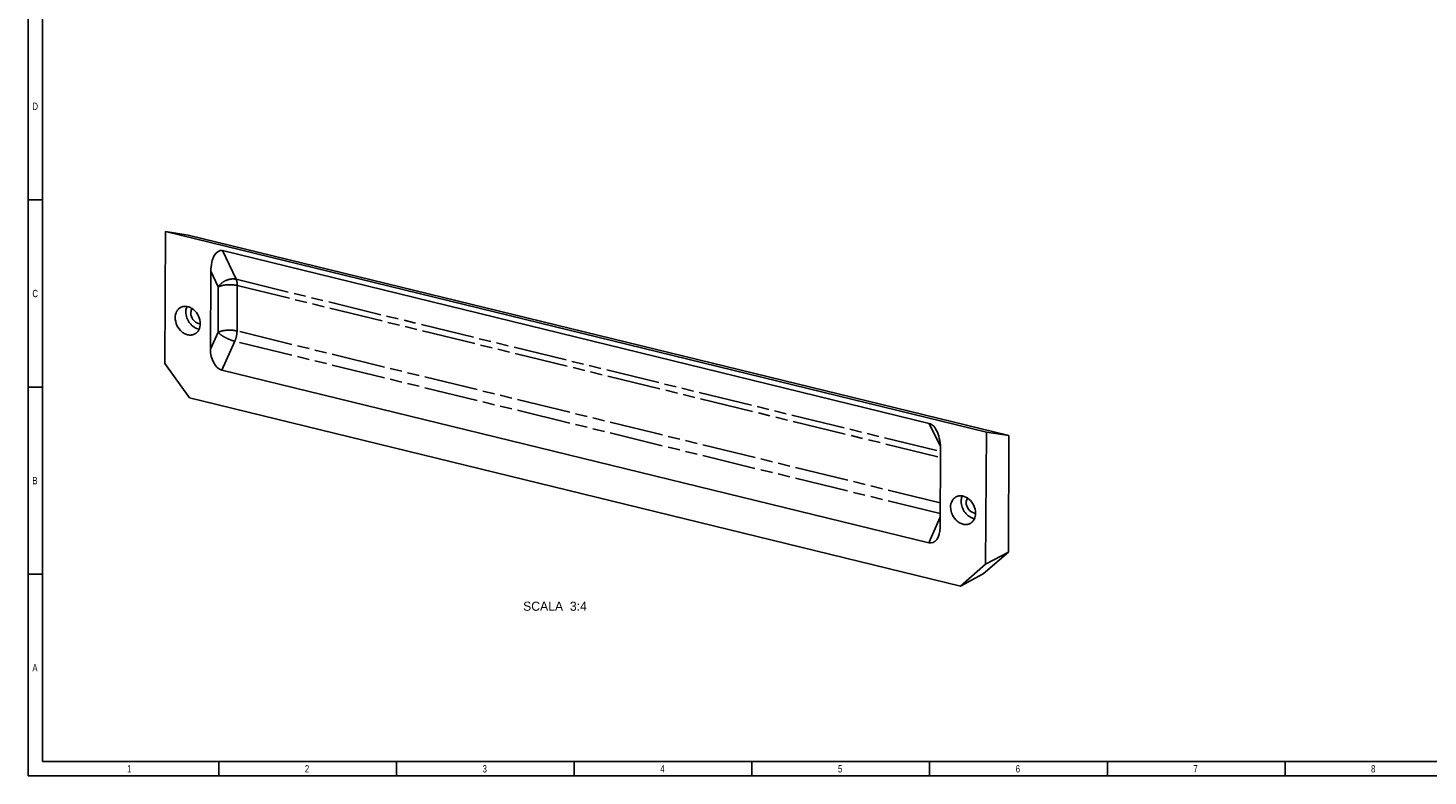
# Paper-space layout 'PREFORMATORE_1_4' of a CAD drawing. Header units: millimetres. Extents: x 0 to 592, y 0 to 418.
# Tile 1 of 4: x 0 to 384, y 0 to 205. Entities that reach past the tile are written whole.
import ezdxf

# ---------------------------------------------------------------- set-up
doc = ezdxf.new("R2010")
doc.units = ezdxf.units.MM
doc.header["$LTSCALE"] = 32.67
doc.linetypes.add('PHANTOM', pattern=[0.8, 0.45, -0.05, 0.1, -0.05, 0.1, -0.05])
doc.layers.get('0').update_dxf_attribs({"linetype": 'CONTINUOUS'})
doc.layers.add('DEFAULT_3', color=7, linetype='PHANTOM')
doc.styles.add('TEXTSTYLE_2', font='txt', dxfattribs={"width": 0.8})

psp = doc.layouts.new('PREFORMATORE_1_4')

# ---------------------------------------------------------------- linework, layer by layer
at = {"color": 4, "linetype": 'Continuous'}
for p, q in [((0, 0), (0, 418)), ((0, 157.75), (4, 157.75)), ((0, 106.5), (4, 106.5)), ((0, 55.25), (4, 55.25)), ((52.3, 4), (52.3, 0)), ((101, 4), (101, 0)), ((149.7, 4), (149.7, 0)), ((198.4, 4), (198.4, 0)), ((247.1, 4), (247.1, 0)), ((295.8, 4), (295.8, 0)), ((344.5, 4), (344.5, 0)), ((0, 0), (592, 0))]:
    psp.add_line(p, q, dxfattribs=at)
at = {"color": 7, "linetype": 'Continuous'}
for p, q in [((4, 4), (4, 414)), ((37.654, 149.0681), (37.4621, 112.9095)), ((37.654, 149.0681), (262.6423, 94.1347)), ((37.654, 149.0681), (43.8504, 148.1282)), ((43.8504, 148.1282), (268.8387, 93.1947)), ((53.2708, 143.8545), (247.0107, 96.5507)), ((50.1119, 138.1968), (49.9987, 116.8803)), ((37.4621, 112.9095), (44.2959, 103.5376)), ((53.0973, 111.1719), (246.8372, 63.8681)), ((44.2959, 103.5376), (255.5349, 51.9612)), ((262.4504, 57.976), (262.6423, 94.1347)), ((262.6423, 94.1347), (268.8387, 93.1947)), ((268.6695, 61.3323), (268.8387, 93.1947)), ((250.1014, 89.3671), (249.9883, 68.0506)), ((255.5349, 51.9612), (262.4504, 57.976)), ((268.6695, 61.3323), (261.754, 55.3175)), ((262.4504, 57.976), (268.6695, 61.3323)), ((255.5349, 51.9612), (261.754, 55.3175)), ((4, 4), (588, 4))]:
    psp.add_line(p, q, dxfattribs=at)
for centre, major_axis, ratio, start_param, end_param in [((53.2367, 137.4338), (-0.4347, 6.4625), 0.47885822, -0.15047634, 1.42031999), ((53.1236, 116.1173), (-0.7203, 4.9846), 0.61003392, 1.32980153, 2.90059785), ((246.9766, 90.13), (-0.4347, 6.4625), 0.47885822, 4.56191264, 6.13270897), ((246.8634, 68.8135), (-0.7203, 4.9846), 0.61003392, -3.38258745, -1.81179113)]:
    psp.add_ellipse(centre, major_axis=major_axis, ratio=ratio, start_param=start_param, end_param=end_param, dxfattribs=at)
for points, knots in [([(41.8233, 128.3021), (41.5972, 128.1801), (41.1737, 127.857), (40.5285, 126.9533), (40.348, 126.0864), (40.345, 125.5113)], [0, 0, 0, 0, 0.23402541, 0.4761309, 1, 1, 1, 1]), ([(47.2196, 123.8328), (47.2235, 124.5576), (46.8643, 126.0288), (45.736, 127.5147), (44.5462, 128.2949), (43.6034, 128.6092), (42.6635, 128.6319), (42.081, 128.4411), (41.8233, 128.3021)], [0, 0, 0, 0, 0.26515573, 0.53404796, 0.66157093, 0.7810485, 0.89288548, 1, 1, 1, 1]), ([(43.2473, 127.0775), (43.2444, 126.5365), (43.3956, 125.7082), (43.8431, 124.6988), (44.4444, 123.7714), (45.4148, 122.8454), (46.4005, 122.4282), (46.8897, 122.3449)], [0, 0, 0, 0, 0.25302186, 0.38403026, 0.51504244, 0.76793446, 1, 1, 1, 1]), ([(43.5478, 128.5585), (43.4985, 128.447), (43.3207, 127.9727), (43.2493, 127.4613), (43.2473, 127.0775)], [0, 0, 0, 0, 0.24110661, 1, 1, 1, 1]), ([(44.6222, 126.7418), (44.6189, 126.1164), (45.0409, 124.8827), (46.0947, 124.0713), (46.6723, 123.9303)], [0, 0, 0, 0, 0.51266896, 1, 1, 1, 1]), ([(44.9922, 127.961), (44.9321, 127.8787), (44.7109, 127.5093), (44.6239, 127.0687), (44.6222, 126.7418)], [0, 0, 0, 0, 0.23769061, 1, 1, 1, 1]), ([(40.345, 125.5113), (40.3411, 124.7865), (40.7003, 123.3153), (41.8286, 121.8293), (43.0185, 121.0492), (43.9613, 120.7349), (44.9012, 120.7122), (45.4836, 120.9029), (45.7413, 121.042)], [0, 0, 0, 0, 0.26515573, 0.53404796, 0.66157093, 0.7810485, 0.89288548, 1, 1, 1, 1]), ([(45.7413, 121.042), (45.9675, 121.1639), (46.391, 121.4871), (47.0361, 122.3908), (47.2166, 123.2576), (47.2196, 123.8328)], [0, 0, 0, 0, 0.23402541, 0.4761309, 1, 1, 1, 1]), ([(46.6723, 123.9303), (46.7177, 123.9192), (46.8962, 123.8822), (47.0804, 123.8709), (47.2157, 123.8791)], [0, 0, 0, 0, 0.25629965, 1, 1, 1, 1]), ([(254.3122, 76.4205), (254.5699, 76.5595), (255.1524, 76.7503), (256.0923, 76.7276), (257.0351, 76.4133), (258.2249, 75.6332), (259.3532, 74.1472), (259.7124, 72.676), (259.7085, 71.9512)], [0, 0, 0, 0, 0.10711452, 0.2189515, 0.33842907, 0.46595204, 0.73484427, 1, 1, 1, 1]), ([(258.2302, 69.1604), (257.9725, 69.0214), (257.3901, 68.8306), (256.4502, 68.8533), (255.5074, 69.1676), (254.3175, 69.9478), (253.1892, 71.4337), (252.8301, 72.9049), (252.8339, 73.6297)], [0, 0, 0, 0, 0.10711452, 0.2189515, 0.33842907, 0.46595204, 0.73484427, 1, 1, 1, 1]), ([(252.8339, 73.6297), (252.837, 74.2048), (253.0174, 75.0717), (253.6626, 75.9754), (254.0861, 76.2985), (254.3122, 76.4205)], [0, 0, 0, 0, 0.5238691, 0.76597459, 1, 1, 1, 1]), ([(259.3786, 70.4633), (258.8894, 70.5466), (257.9037, 70.9638), (256.9333, 71.8898), (256.332, 72.8172), (255.8845, 73.8267), (255.7333, 74.6549), (255.7362, 75.196)], [0, 0, 0, 0, 0.23206554, 0.48495756, 0.61596974, 0.74697814, 1, 1, 1, 1]), ([(255.7362, 75.196), (255.7369, 75.3272), (255.7628, 75.8322), (255.8854, 76.3345), (256.0367, 76.6769)], [0, 0, 0, 0, 0.25965217, 1, 1, 1, 1]), ([(259.1612, 72.0487), (258.5837, 72.1897), (257.5298, 73.0011), (257.1078, 74.2348), (257.1111, 74.8603)], [0, 0, 0, 0, 0.48733104, 1, 1, 1, 1]), ([(257.1111, 74.8603), (257.1117, 74.9739), (257.1417, 75.401), (257.2956, 75.8251), (257.4811, 76.0794)], [0, 0, 0, 0, 0.26532369, 1, 1, 1, 1]), ([(259.7085, 71.9512), (259.7055, 71.3761), (259.525, 70.5092), (258.8799, 69.6055), (258.4564, 69.2824), (258.2302, 69.1604)], [0, 0, 0, 0, 0.5238691, 0.76597459, 1, 1, 1, 1]), ([(259.7046, 71.9976), (259.6601, 71.9949), (259.4777, 71.9911), (259.295, 72.016), (259.1612, 72.0487)], [0, 0, 0, 0, 0.24470317, 1, 1, 1, 1])]:
    psp.add_open_spline(points, degree=3, knots=knots, dxfattribs=at)
at = {"layer": 'DEFAULT_3', "color": 7, "linetype": 'PHANTOM'}
for p, q in [((53.2708, 143.8545), (57.0299, 136.0106)), ((50.1119, 138.1968), (52.1564, 133.9307)), ((57.0299, 136.0106), (250.0988, 88.8706)), ((52.0903, 121.496), (52.1564, 133.9307)), ((57.2882, 121.8518), (57.3542, 134.2865)), ((57.3542, 134.2865), (250.0901, 87.2278)), ((52.0903, 121.496), (49.9987, 116.8803)), ((56.6679, 119.0514), (53.0973, 111.1719)), ((250.0084, 71.8451), (56.6679, 119.0514)), ((250.0241, 74.7931), (57.2882, 121.8518)), ((250.0627, 90.1823), (247.0107, 96.5507)), ((246.8372, 63.8681), (250.0032, 70.8546))]:
    psp.add_line(p, q, dxfattribs=at)
for points, knots in [([(52.1564, 133.9307), (52.396, 134.3203), (53.0451, 135.0344), (54.6377, 135.9999), (56.1434, 136.227), (57.0299, 136.0106)], [0, 0, 0, 0, 0.24654935, 0.50822688, 1, 1, 1, 1]), ([(57.3542, 134.2865), (56.9108, 134.3947), (55.9712, 134.528), (54.5679, 134.5333), (53.2697, 134.3563), (52.4777, 134.1041), (52.1564, 133.9307)], [0, 0, 0, 0, 0.25875776, 0.53520641, 0.79297842, 1, 1, 1, 1]), ([(57.3542, 134.2865), (57.3559, 134.6033), (57.3132, 135.1931), (57.1472, 135.7657), (57.0299, 136.0106)], [0, 0, 0, 0, 0.53855719, 1, 1, 1, 1]), ([(57.2882, 121.8518), (56.8448, 121.9601), (55.9052, 122.0933), (54.5019, 122.0986), (53.2037, 121.9216), (52.4117, 121.6694), (52.0903, 121.496)], [0, 0, 0, 0, 0.25875808, 0.53520463, 0.79297487, 1, 1, 1, 1]), ([(56.6679, 119.0514), (56.2235, 119.1599), (55.3235, 119.4581), (54.0528, 120.0422), (52.9484, 120.713), (52.3212, 121.2287), (52.0903, 121.496)], [0, 0, 0, 0, 0.26162795, 0.54049209, 0.79801132, 1, 1, 1, 1]), ([(57.2882, 121.8518), (57.2857, 121.3741), (57.1676, 120.4124), (56.8675, 119.4917), (56.6679, 119.0514)], [0, 0, 0, 0, 0.49699957, 1, 1, 1, 1])]:
    psp.add_open_spline(points, degree=3, knots=knots, dxfattribs=at)

# ---------------------------------------------------------------- texts
at = {"color": 2, "linetype": 'Continuous', "char_height": 2, "width": 1.6, "attachment_point": 1, "line_spacing_factor": 0.9, "style": 'TEXTSTYLE_2'}
for s, insert in [('D', (1.2, 184.375)), ('C', (1.2, 133.125)), ('B', (1.2, 81.875)), ('A', (1.2, 30.625)), ('1', (27.1744, 2.9687)), ('2', (75.8744, 2.9687)), ('3', (124.5744, 2.9687)), ('4', (173.2744, 2.9687)), ('5', (221.9744, 2.9687)), ('6', (270.6744, 2.9687)), ('7', (319.3744, 2.9687)), ('8', (368.0744, 2.9687))]:
    psp.add_mtext(s, dxfattribs=dict(at, insert=insert))
at = {"color": 2, "linetype": 'Continuous', "insert": (153.1504, 47.7412), "char_height": 2.5, "width": 25, "attachment_point": 3, "line_spacing_factor": 0.9}
psp.add_mtext('SCALA  3:4', dxfattribs=at)

doc.saveas('drawing.dxf')
